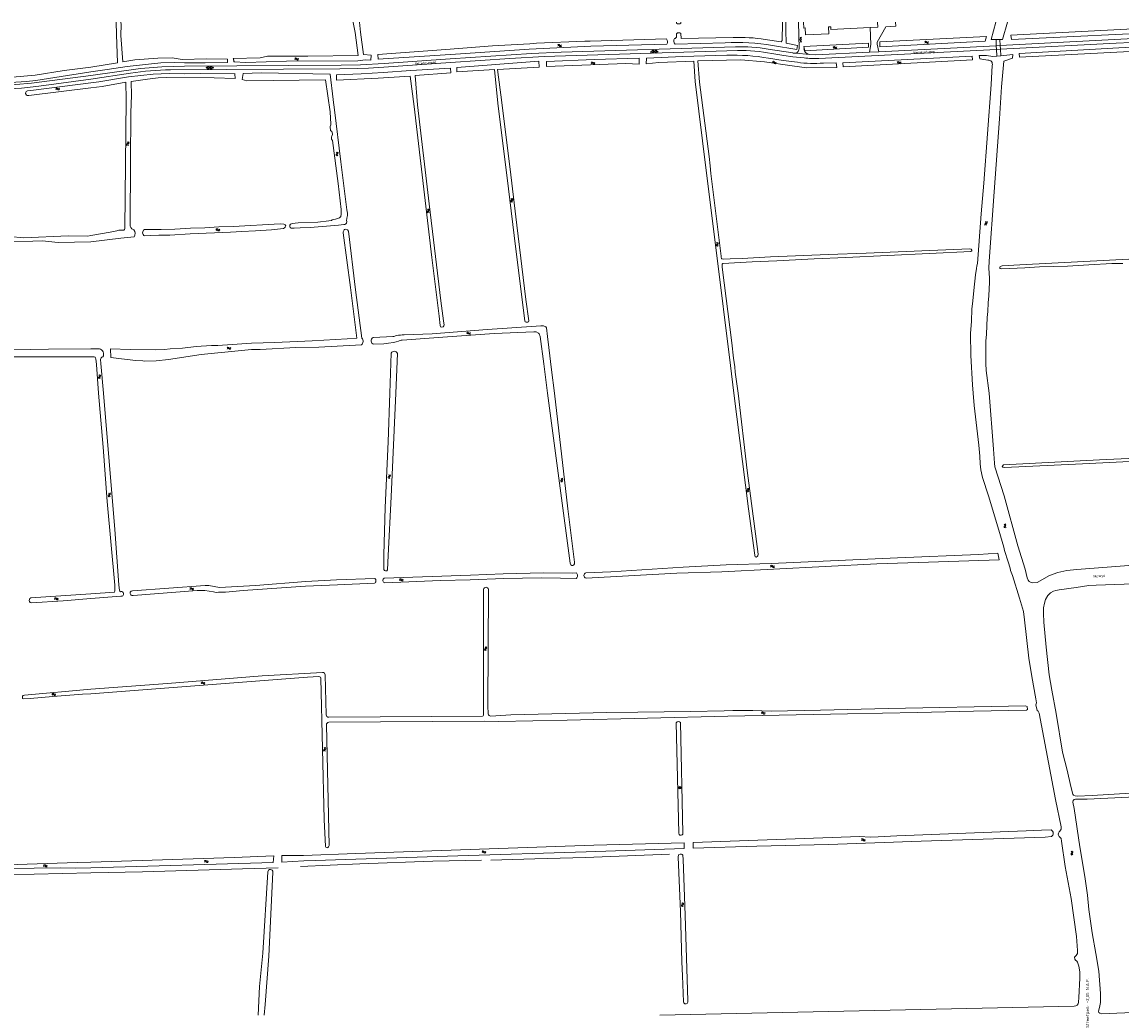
# Model space of a CAD drawing. Header units: metres. Extents: x 189705 to 199106, y 581686 to 588448.
# Tile 25 of 256: x 190945 to 191830, y 582501 to 583298. Entities that reach past the tile are written whole.
import ezdxf

# ---------------------------------------------------------------- set-up
doc = ezdxf.new("R2010")
doc.units = ezdxf.units.M
doc.layers.add('B-WA-OG-GBKN-G', color=7, linetype='Continuous', lineweight=18)
doc.layers.add('X-XX-AL-T25', color=7, linetype='Continuous', lineweight=25)
doc.styles.add('NLCS-ISO-M2000-T25', font='NLCS-ISO.ttf', dxfattribs={"height": 5})
doc.styles.add('Style-WORKING', font='WORKING.shx')

msp = doc.modelspace()

# ---------------------------------------------------------------- linework, layer by layer
at = {"layer": 'B-WA-OG-GBKN-G'}
for p, q in [((191020.622, 583298.385), (191020.9, 583288.435)), ((191471.163, 583298.385), (191471.163, 583297.514)), ((191474.692, 583298.385), (191474.704, 583297.539)), ((191627, 583293.885), (191627.607, 583280.432)), ((191731.526, 583279.461), (191942.994, 583290.426)), ((191824.741, 583281.357), (191946.539, 583287.505)), ((191353.109, 583280.952), (191323.087, 583279.126)), ((191353.109, 583280.952), (191358.515, 583281.355)), ((191397.261, 583278.731), (191358.399, 583276.943)), ((191358.515, 583281.355), (191397.556, 583283.062)), ((191397.261, 583278.731), (191402.308, 583279.021)), ((191397.556, 583283.062), (191401.81, 583283.118)), ((191463.171, 583284.82), (191401.81, 583283.118)), ((191402.308, 583279.021), (191463.414, 583280.526)), ((191470.027, 583280.678), (191510.304, 583281.671)), ((191548.433, 583279.432), (191568.002, 583276.203)), ((191626.51, 583274.143), (191627.607, 583280.432)), ((191632.525, 583280.562), (191633.995, 583274.481)), ((191633.995, 583274.481), (191728.433, 583279.298)), ((191728.246, 583284.072), (191728.433, 583279.298)), ((191728.433, 583279.298), (191731.526, 583279.461)), ((191728.433, 583279.298), (191728.549, 583276.344)), ((191731.27, 583284.3), (191731.526, 583279.461)), ((191731.526, 583279.461), (191731.682, 583276.507)), ((191731.682, 583276.507), (191824.741, 583281.357)), ((191114.719, 583268.944), (191114.793, 583268.69)), ((191114.793, 583268.69), (191115.448, 583266.403)), ((191352.678, 583276.65), (191358.399, 583276.943)), ((191450.314, 583274.806), (191452.964, 583273.29)), ((191450.34, 583274.006), (191452.887, 583275.689)), ((191451.288, 583275.637), (191455.363, 583273.367)), ((191451.365, 583273.239), (191455.286, 583275.765)), ((191453.687, 583275.714), (191456.337, 583274.198)), ((191453.764, 583273.315), (191456.311, 583274.998)), ((191544.933, 583276.621), (191564.836, 583273.563)), ((191564.757, 583270.381), (191573.773, 583269.482)), ((191567.123, 583273.339), (191564.836, 583273.563)), ((191578.146, 583272.257), (191567.123, 583273.339)), ((191585.639, 583269.162), (191728.549, 583276.344)), ((191633.995, 583274.481), (191626.51, 583274.143)), ((191728.549, 583276.344), (191731.682, 583276.507)), ((191728.549, 583276.344), (191728.752, 583271.165)), ((191731.682, 583276.507), (191731.958, 583271.309)), ((191092.802, 583262.071), (191095.415, 583260.492)), ((191092.808, 583261.271), (191095.395, 583262.892)), ((191093.795, 583262.879), (191097.814, 583260.511)), ((191093.815, 583260.479), (191097.795, 583262.911)), ((191096.195, 583262.898), (191098.808, 583261.319)), ((191096.214, 583260.498), (191098.802, 583262.119)), ((191724.165, 583248.082), (191725.046, 583263.556)), ((191000, 583252.541), (191032.054, 583257.283)), ((190950.383, 583239.437), (191000, 583245.475)), ((190954.006, 583243.609), (191000, 583249.363)), ((191497.546, 583190.283), (191489.645, 583250.119)), ((191732.68, 583246.352), (191730.985, 583220.53)), ((191195.112, 583235.823), (191196.118, 583227.707)), ((191497.546, 583190.283), (191498.323, 583182.759)), ((191047.442, 583131.602), (191043.164, 583131.576)), ((191043.488, 583126.459), (191047.938, 583126.798)), ((191047.442, 583131.602), (191056.787, 583131.497)), ((191047.938, 583126.798), (191054.923, 583126.993)), ((191208.919, 583085.012), (191213.961, 583044.125)), ((191213.024, 583083.1), (191218.114, 583044.181)), ((191227.183, 583044.685), (191238.067, 583045.207)), ((191238.067, 583045.207), (191243.108, 583045.461)), ((191239.601, 583040.242), (191243.523, 583040.683)), ((191243.523, 583040.683), (191245.703, 583041.187)), ((191245.703, 583041.187), (191247.461, 583041.902)), ((191000, 583035.695), (191007.004, 583035.715)), ((191016.058, 583035.544), (191016.271, 583028.635)), ((191240.638, 583000), (191241.692, 583032.28)), ((191245.386, 583000), (191246.715, 583032.027)), ((191002.151, 583029.349), (191000, 583029.267)), ((191004.719, 583023.036), (191004.215, 583027.571)), ((191006.382, 583000), (191004.719, 583023.036)), ((191008.103, 583023.896), (191007.936, 583027.113)), ((191008.103, 583023.896), (191010.449, 583000)), ((191517.165, 583028.132), (191518.047, 583021.064)), ((191528.037, 582937.736), (191520.699, 583000)), ((191729.751, 582871.282), (191730.743, 582865.942)), ((191735.042, 582873.424), (191738.007, 582864.411)), ((191235.829, 582869.936), (191235.829, 582858.296)), ((191239.296, 582869.649), (191238.788, 582858.02)), ((191738.007, 582864.411), (191739.535, 582859.45)), ((191236.028, 582851.264), (191305.374, 582853.6)), ((191305.374, 582853.6), (191331.652, 582854.706)), ((191019.393, 582841.076), (191019.419, 582845.751)), ((191023.258, 582841.389), (191022.648, 582845.893)), ((191172.74, 582844.947), (191198.446, 582845.843)), ((191173.152, 582848.513), (191197.796, 582850.077)), ((191197.796, 582850.077), (191228.578, 582851.042)), ((191228.237, 582847.201), (191198.446, 582845.843)), ((191305.173, 582850.09), (191332.352, 582851.019)), ((191000, 582834.879), (191024.304, 582836.733)), ((191189.415, 582741.467), (191188.602, 582773.646)), ((191315.026, 582740.282), (191191.426, 582739.518)), ((191191.902, 582636.342), (191189.617, 582733.444)), ((191316.566, 582736.293), (191191.604, 582735.495)), ((191316.566, 582736.293), (191328.141, 582736.226)), ((191473.058, 582646.209), (191470.971, 582734.972)), ((191476.397, 582646.418), (191474.31, 582735.181)), ((191473.216, 582682.24), (191474.63, 582683.654)), ((191473.216, 582683.654), (191474.63, 582682.24)), ((191764.643, 582648.838), (191772.536, 582649.092)), ((191767.755, 582643.112), (191772.773, 582643.572)), ((191477.288, 582638.558), (191477.324, 582634.109)), ((191484.607, 582638.836), (191484.607, 582634.332)), ((191000, 582618.425), (191146.909, 582622.795)), ((191146.909, 582622.795), (191147.246, 582627.985)), ((191155.763, 582628.32), (191153.783, 582628.242)), ((191153.783, 582623.033), (191153.783, 582628.242)), ((191153.783, 582623.033), (191171.467, 582624.162)), ((191155.763, 582628.32), (191171.281, 582628.337)), ((191000, 582614.334), (190931.645, 582612.901)), ((191138.443, 582549.903), (191142.413, 582615.22)), ((191143.319, 582547.384), (191146.629, 582615.013)), ((191802.979, 582585.048), (191801.66, 582596.546)), ((191475.492, 582542.903), (191476.054, 582531.742)), ((191476.74, 582510.802), (191476.054, 582531.742)), ((191790.924, 582507.132), (191457.666, 582500))]:
    msp.add_line(p, q, dxfattribs=at)
at = {"layer": 'B-WA-OG-GBKN-G', "flags": 128}
for points in [[(191024.227, 583287.437), (191024.416, 583296.269), (191024.336, 583298.385)], [(191212.722, 583289.945), (191211.103, 583297.935), (191211.074, 583298.385)], [(191216.201, 583298.385), (191217.095, 583290.308)], [(191542.504, 583284.299), (191555.357, 583282.442), (191556.275, 583283.65), (191556.407, 583297.607)], [(191556.407, 583297.607), (191556.418, 583298.385)], [(191559.115, 583298.385), (191559.082, 583291.617)], [(191569.812, 583277.193), (191569.444, 583298.385)], [(191573.409, 583298.385), (191573.643, 583293.571), (191574.757, 583293.625), (191575.026, 583288.093), (191593.599, 583288.995), (191593.332, 583294.494), (191595.241, 583294.586), (191595.35, 583292.349), (191627, 583293.885)], [(191627, 583293.885), (191633.132, 583294.182), (191632.928, 583298.385)], [(191647.364, 583298.385), (191647.555, 583294.94), (191639.577, 583294.526), (191632.469, 583282.066), (191632.525, 583280.562)], [(191737.42, 583298.385), (191733.368, 583284.439), (191724.27, 583284.448), (191728.158, 583298.385)], [(191939.011, 583297.701), (191890.13, 583295.497), (191740.238, 583287.728), (191740.522, 583284.305), (191874.476, 583290.831)], [(191000, 583262.166), (191021.565, 583265.48), (191020.9, 583288.435)], [(191000, 583258.207), (191013.211, 583260.097), (191029.446, 583262.731), (191056.3, 583265.503), (191067.331, 583265.754), (191075.415, 583265.469), (191092.135, 583265.476), (191109.937, 583265.92), (191110.038, 583268.616), (191093.127, 583268.698), (191073.548, 583268.117), (191065.521, 583269.715), (191054.136, 583269.431), (191035.429, 583267.904), (191025.876, 583266.337), (191024.227, 583287.437)], [(191212.722, 583289.945), (191215.188, 583271.423), (191174.727, 583270.861), (191142.151, 583270.889), (191136.208, 583269.515), (191114.719, 583268.944)], [(191217.095, 583290.308), (191219.45, 583272.158), (191225.504, 583271.841), (191225.367, 583267.677), (191221.103, 583267.919), (191214.798, 583267.236), (191157.392, 583266.89), (191124.85, 583265.918), (191115.448, 583266.403)], [(191471.188, 583288.986), (191471.197, 583286.236), (191470.222, 583285.062), (191469.617, 583285.048)], [(191474.805, 583289.088), (191474.851, 583285.086), (191516.776, 583285.961)], [(191559.082, 583291.617), (191559.505, 583281.48), (191568.588, 583279.485), (191568.002, 583276.203)], [(191571.605, 583286.242), (191570.419, 583284.233), (191571.633, 583282.242)], [(191570.605, 583286.235), (191571.819, 583284.243), (191570.633, 583282.235)], [(191720.651, 583286.785), (191634.662, 583282.489), (191634.828, 583278.564), (191719.587, 583282.986), (191720.651, 583286.785)], [(191323.087, 583279.126), (191285.784, 583276.168), (191231.069, 583272.268), (191231.108, 583268.427)], [(191289.169, 583268.818), (191354.455, 583273.093), (191378.481, 583274.094), (191518.718, 583278.455)], [(191625.66, 583278.285), (191625.555, 583281.294), (191573.725, 583278.618), (191574.455, 583275.341), (191625.66, 583278.285)], [(191942.185, 583283.723), (191826.9, 583277.646), (191746.912, 583273.127), (191746.996, 583270.248), (191940.46, 583280.134)], [(191000, 583255.406), (191040.037, 583261.089), (191057.271, 583262.401), (191075.52, 583262.803), (191201.388, 583263.576), (191216.973, 583263.907), (191235.976, 583264.992), (191289.106, 583268.665)], [(191115.448, 583266.403), (191115.223, 583266.415), (191114.793, 583268.69)], [(191231.108, 583268.427), (191293.443, 583272.487), (191352.678, 583276.65)], [(191289.491, 583265.786), (191337.227, 583269.07), (191364.693, 583270.689), (191520.266, 583275.47)], [(191441.131, 583264.606), (191430.558, 583265.082), (191366.655, 583262.694), (191366.68, 583266.591), (191405.007, 583268.132), (191441.105, 583269.282), (191441.131, 583264.606)], [(191486.3, 583250.482), (191485.045, 583266.78), (191457.073, 583265.954), (191446.693, 583264.763), (191446.996, 583269.315), (191476.365, 583270.6), (191511.547, 583271.628)], [(191545.238, 583269.277), (191557.02, 583267.481), (191568.441, 583265.995)], [(191547.915, 583273.062), (191557.487, 583271.388), (191564.708, 583270.484)], [(191578.146, 583272.257), (191583.318, 583272.082), (191626.51, 583274.143)], [(191709.296, 583268), (191709.103, 583271.033), (191605.07, 583265.598), (191605.299, 583262.451), (191709.296, 583268)], [(191731.958, 583271.309), (191725.589, 583270.741), (191720.659, 583271.556), (191714.759, 583271.572), (191715.041, 583268.75), (191721.709, 583267.654)], [(191732.68, 583246.352), (191734.444, 583266.864), (191741.414, 583269.358), (191741.588, 583272.168), (191731.958, 583271.309)], [(191000, 583262.166), (190978.663, 583259.325), (190955.481, 583255.602), (190937.171, 583254.124), (190913.577, 583253.17), (190872.714, 583251.12), (190871.876, 583250.839), (190871.496, 583250.356), (190871.421, 583249.467), (190871.629, 583247.13), (190872.037, 583246.749), (190886.336, 583247.18), (190910.133, 583248.287), (190948.303, 583250.585), (190955.947, 583251.31), (190971.182, 583253.902), (191000, 583258.207)], [(191064.165, 583259.94), (191200.392, 583260.729), (191214.714, 583261.002), (191223.502, 583261.352), (191235.673, 583262.093), (191289.491, 583265.786)], [(191262.879, 583231.857), (191260.982, 583255.442), (191289.819, 583257.622), (191289.334, 583261.415), (191257.588, 583259.466), (191235.142, 583257.818), (191217.447, 583256.735), (191197.767, 583255.829), (191197.784, 583251.623), (191231.137, 583253.226), (191256.98, 583254.758), (191260.189, 583230.41)], [(191327.474, 583233.164), (191324.686, 583260.131), (191294.614, 583258.266), (191294.643, 583261.93), (191360.395, 583266.964), (191360.78, 583262.134), (191327.307, 583260.232), (191330.837, 583233.809)], [(191600.261, 583261.78), (191575.99, 583261.514), (191564.259, 583263.033), (191541.893, 583266.438), (191522.966, 583268.051), (191488.447, 583267.198), (191489.645, 583250.119)], [(191589.398, 583265.333), (191599.658, 583265.481), (191600.261, 583261.78)], [(191000, 583255.406), (190952.471, 583249.119), (190939.799, 583248.031), (190863.483, 583243.814), (190805.124, 583240.809)], [(191000, 583252.541), (190958.19, 583246.741), (190944.452, 583245.143), (190816.04, 583238.458)], [(191116.216, 583256.765), (191088.007, 583257.107), (191075.754, 583256.848), (191063.12, 583257.018), (191050.274, 583256.58), (191030.506, 583254.236), (191006.441, 583250.254), (191000, 583249.363)], [(191115.927, 583256.594), (191116.141, 583253.007), (191099.454, 583253.633), (191060.716, 583253.729), (191054.24, 583253.537), (191045.66, 583252.541), (191032.519, 583250.677), (191032.895, 583239.312)], [(191192.542, 583226.313), (191188.744, 583251.951), (191125.538, 583251.187), (191121.849, 583252.214), (191122.614, 583257.036), (191137.021, 583257.536), (191192.748, 583256.416), (191195.128, 583236.199)], [(190954.006, 583243.609), (190949.233, 583243.042), (190948.091, 583242.507), (190947.762, 583241.897), (190947.688, 583240.854), (190948.3, 583239.585), (190948.834, 583239.408), (190950.383, 583239.437)], [(191000, 583245.475), (191009.211, 583246.658), (191028.26, 583249.987), (191028.414, 583235.974)], [(191486.3, 583250.482), (191495.042, 583178.925), (191503.212, 583115.034), (191514.502, 583022.313), (191517.371, 583000)], [(191724.165, 583248.082), (191718.43, 583168.8), (191716.378, 583144.234), (191713.339, 583104.335), (191712.79, 583102.307), (191712.621, 583100.252), (191711.666, 583095.231), (191710.244, 583082.571), (191709.568, 583074.246), (191708.802, 583067.42), (191708.496, 583057.95), (191707.781, 583048.025), (191707.842, 583030.424), (191709.327, 583006.615), (191709.906, 583000)], [(191000, 583126.721), (191015.631, 583129.358), (191021.05, 583130.506), (191022.78, 583131.05), (191026.717, 583131.067), (191027.305, 583131.596), (191027.591, 583132.456), (191028.414, 583235.974)], [(191034.667, 583131.304), (191033.201, 583132.155), (191032.422, 583133.202), (191031.898, 583134.325), (191031.86, 583135.874), (191031.934, 583186.084), (191032.176, 583225.575), (191032.895, 583239.312)], [(191349.943, 583075.318), (191352.293, 583058.231), (191352.084, 583057.421), (191351.572, 583057.044), (191350.277, 583057.055), (191349.519, 583057.316), (191349.118, 583058.182), (191341.576, 583117.955), (191336.185, 583164.3), (191327.474, 583233.164)], [(191330.837, 583233.809), (191337.824, 583175.461), (191342.881, 583135.011), (191349.943, 583075.318)], [(191192.542, 583226.313), (191193.228, 583216.309), (191193.147, 583215.674), (191192.655, 583214.459), (191192.677, 583214.052)], [(191196.118, 583227.707), (191201.136, 583186.12), (191206.03, 583147.322), (191206.541, 583144.601), (191206.524, 583142.518), (191206.318, 583142.164), (191205.884, 583138.739), (191205.955, 583138.027), (191205.689, 583136.582), (191204.972, 583135.851), (191204.387, 583135.628), (191203.497, 583135.56)], [(191283.905, 583058.05), (191284.259, 583054.695), (191284.102, 583054.087), (191283.41, 583053.305), (191282.215, 583053.112), (191281.43, 583053.399), (191281.032, 583054.494), (191280.331, 583061.94), (191274.363, 583109.128), (191260.189, 583230.41)], [(191262.879, 583231.857), (191272.296, 583152.119), (191281.726, 583074.373), (191283.905, 583058.05)], [(191730.985, 583220.53), (191726.627, 583161.874), (191722.7, 583106.186), (191722.451, 583100.448), (191723.07, 583092.366), (191722.843, 583089.32), (191722.525, 583078.301), (191721.972, 583072.565), (191721.687, 583065.66), (191721.09, 583060.941), (191720.474, 583047.435), (191719.972, 583041.776), (191720.056, 583023.997), (191720.391, 583018.28), (191722.557, 583000)], [(191192.677, 583214.052), (191192.958, 583211.104), (191193.866, 583210.411), (191194.14, 583209.748), (191194.38, 583207.993), (191194.039, 583206.676), (191193.729, 583206.095), (191193.671, 583205.13)], [(191203.497, 583135.56), (191199.43, 583135.06), (191176.636, 583133.223), (191168.508, 583133.038), (191163.808, 583132.646), (191161.143, 583132.77), (191160.358, 583133.234), (191160.112, 583134.099), (191160.145, 583135.09), (191160.787, 583135.973), (191162.441, 583136.466), (191164.602, 583136.601), (191166.763, 583137.014), (191182.817, 583137.615), (191191.611, 583138.48), (191193.594, 583138.894), (191194.359, 583139.269), (191196.903, 583139.882), (191200.214, 583140.921), (191201.313, 583141.953), (191201.608, 583143.804), (191201.538, 583147.741), (191199.141, 583168.689), (191194.544, 583203.141), (191193.79, 583204.214), (191193.671, 583205.13)], [(191607.281, 583109.147), (191707.829, 583113.829), (191708.672, 583114.381), (191708.702, 583114.965), (191708.099, 583115.757), (191707.086, 583116.172), (191623.789, 583112.562), (191593.384, 583111.474), (191546.795, 583109.533), (191523.88, 583108.382), (191514.431, 583108.106), (191508.74, 583107.723), (191507.726, 583107.884), (191507.272, 583108.345), (191507, 583109.287), (191507.007, 583110.201), (191498.934, 583176.607), (191498.323, 583182.759)], [(191056.787, 583131.497), (191067.71, 583131.913), (191080.338, 583132.719), (191091.792, 583132.952), (191102.998, 583133.822), (191114.656, 583134.104), (191152.357, 583136.121), (191155.377, 583135.917), (191156.389, 583135.325), (191156.838, 583134.407)], [(191156.838, 583134.407), (191156.526, 583133.546), (191155.836, 583132.815), (191155.147, 583132.465), (191145.335, 583131.304), (191132.479, 583130.422), (191121.48, 583130.11), (191112.536, 583129.449), (191080.097, 583128.048), (191063.786, 583127.018), (191058.986, 583127.161), (191054.923, 583126.993)], [(191208.919, 583085.012), (191203.087, 583128.858), (191203.044, 583129.696), (191203.768, 583131.341), (191204.277, 583131.642), (191205.219, 583131.837), (191206.536, 583131.394), (191207.264, 583130.322), (191213.024, 583083.1)], [(191000, 583126.721), (190997.677, 583126.132), (190981.98, 583126.538), (190946.348, 583124.828), (190934.794, 583125.878)], [(190935.068, 583121.943), (190953.44, 583122.249), (190961.033, 583122.591), (190973.94, 583121.038), (191000, 583121.665)], [(191000, 583121.665), (191024.227, 583124.662), (191034.944, 583125.682)], [(191607.281, 583109.147), (191581.903, 583107.99), (191551.772, 583106.291), (191532.162, 583105.593), (191508.509, 583104.296), (191508.279, 583104.095), (191507.923, 583104.098), (191507.952, 583101.381), (191515.766, 583040.513), (191517.165, 583028.132)], [(191845.142, 583108.372), (191747.306, 583103.081), (191733.031, 583102.517), (191731.604, 583101.894), (191731.219, 583101.415), (191731.162, 583100.627), (191731.54, 583100.294), (191732.935, 583100.028), (191745.153, 583100.585), (191751.248, 583100.687), (191763.139, 583101.551), (191785.568, 583102.249), (191802.792, 583103.068), (191821.263, 583104.207), (191830.077, 583104.386)], [(191250.415, 583042.766), (191283.141, 583045.154), (191324.429, 583047.877), (191356.388, 583049.46), (191358.189, 583049.242), (191360.188, 583048.386), (191360.792, 583047.771), (191361.664, 583045.555), (191364.355, 583023.487), (191367.522, 583000)], [(191252.25, 583046.789), (191274.579, 583047.742), (191318.894, 583051.175), (191335.053, 583052.206), (191362.089, 583054.263), (191364.121, 583054.245), (191366.094, 583053.441), (191366.645, 583052.446), (191367.378, 583045.633), (191368.602, 583036.835), (191370.566, 583018.913), (191373.058, 583000)], [(191016.058, 583035.544), (191031.886, 583035.098), (191051.894, 583034.877), (191059.465, 583035.219), (191063.837, 583035.69), (191073.745, 583036.266), (191084.75, 583037.442), (191097.251, 583038.352), (191102.357, 583038.461), (191129.467, 583040.288), (191148.111, 583040.816), (191178.137, 583042.034), (191206.186, 583043.802), (191213.961, 583044.125)], [(191217.786, 583038.862), (191183.532, 583037.137), (191165.015, 583036.736), (191136.206, 583035.177), (191129.247, 583035.058), (191118.549, 583034.158), (191088.839, 583031.109), (191062.496, 583026.965), (191052.787, 583025.904), (191043.695, 583025.702), (191041.995, 583026.022), (191036.234, 583026.401), (191024.765, 583027.514), (191016.271, 583028.635)], [(191239.601, 583040.242), (191235.764, 583039.817), (191227.644, 583039.35)], [(190870.099, 583031.895), (190921.944, 583034.726), (190966.061, 583035.485), (191000, 583035.695)], [(191000, 583029.267), (190936.788, 583029.238), (190931.734, 583029.153), (190930.871, 583028.847), (190930.162, 583028.185), (190929.681, 583027.042), (190929.507, 583025.161), (190929.987, 583000)], [(191518.047, 583021.064), (191518.395, 583017.023), (191520.699, 583000)], [(191006.382, 583000), (191010.067, 582956.663), (191013.311, 582912.898), (191019.419, 582845.751)], [(191022.648, 582845.893), (191019.386, 582890.421), (191010.449, 583000)], [(191235.829, 582869.936), (191236.918, 582908.158), (191239.185, 582960.858), (191240.638, 583000)], [(191245.386, 583000), (191241.612, 582916.746), (191239.296, 582869.649)], [(191367.522, 583000), (191385.682, 582863.255), (191386.251, 582861.928), (191386.985, 582861.59), (191387.771, 582861.504), (191388.616, 582862.105), (191389.081, 582862.761), (191389.147, 582864.208), (191383.808, 582906.979), (191373.058, 583000)], [(191517.371, 583000), (191529.086, 582906.987), (191534.08, 582869.682), (191534.525, 582868.508), (191535.309, 582868.221), (191536.205, 582868.795), (191536.567, 582869.324), (191536.859, 582870.49), (191528.037, 582937.736)], [(191709.906, 583000), (191710.713, 582990.14), (191714.294, 582958.238), (191715.133, 582949.26), (191715.423, 582943.311), (191716.08, 582938.476), (191717.382, 582932.211), (191722.223, 582917.547), (191730.528, 582889.964), (191734.437, 582876.124), (191735.042, 582873.424)], [(191722.557, 583000), (191726.123, 582955.009), (191726.86, 582943.642), (191727.337, 582940.843), (191734.721, 582917.385), (191745.733, 582877.422), (191751.62, 582858.606), (191753.345, 582851.626), (191754.112, 582849.686), (191754.836, 582848.534), (191755.871, 582847.964), (191757.491, 582847.464), (191761.331, 582847.727), (191771.33, 582853.588), (191778.038, 582855.902), (191785.247, 582857.5), (191793.106, 582858.303), (191838.497, 582861.719), (191862.904, 582863.281), (191931.786, 582865.777), (191948.712, 582866.846)], [(191949.067, 582954.27), (191897.901, 582950.507), (191811.294, 582946.503), (191734.14, 582942.546), (191733.209, 582941.133), (191733.685, 582940.569), (191734.953, 582940.352), (191797.741, 582943.221), (191949.149, 582950.771)], [(191729.751, 582871.282), (191714.123, 582870.35), (191648.949, 582867.71), (191547.345, 582863.032), (191511.255, 582861.98), (191476.478, 582860.15), (191418.38, 582856.392), (191398.38, 582855.729)], [(191398.487, 582851.364), (191471.545, 582855.301), (191507.584, 582856.378), (191632.304, 582862.811), (191673.81, 582864.236), (191730.743, 582865.942)], [(191390.756, 582855.477), (191387.27, 582855.361), (191364.101, 582855.488), (191331.652, 582854.706)], [(191739.535, 582859.45), (191739.971, 582857.464), (191741.376, 582853.586), (191747.064, 582835.229), (191750.195, 582824.396), (191751.164, 582817.855), (191754.604, 582787.047), (191756.98, 582772.334), (191760.337, 582754.41), (191760.809, 582751.177), (191760.282, 582749.532), (191761.297, 582744.845), (191762.181, 582744.404), (191762.901, 582742.871), (191776.122, 582673.385), (191780.653, 582651.433), (191780.632, 582649.553), (191779.596, 582647.836)], [(191173.152, 582848.513), (191132.681, 582845.424), (191103.75, 582843.835), (191094.95, 582845.354), (191092.029, 582845.411), (191033.575, 582841.23)], [(191034.289, 582837.494), (191085.734, 582841.314), (191091.755, 582841.375), (191098.831, 582840.23), (191101.062, 582839.723), (191102.766, 582839.933), (191108.333, 582840.151), (191122.625, 582841.341), (191172.74, 582844.947)], [(191305.173, 582850.09), (191281.307, 582849.459), (191236.51, 582847.592)], [(191332.352, 582851.019), (191362.328, 582851.493), (191377.8, 582851.425), (191390.52, 582851.139)], [(191773.149, 582761.254), (191771.071, 582773.705), (191768.474, 582795.839), (191766.666, 582816.008), (191766.262, 582822.949), (191766.491, 582827.545), (191767.166, 582831.121), (191768.116, 582834.287), (191769.777, 582837.42), (191772.086, 582839.402), (191774.413, 582840.773), (191776.249, 582841.337), (191778.948, 582841.893), (191792.614, 582843.826), (191802.719, 582845.442), (191808.846, 582845.782), (191846.232, 582846.947), (191857.597, 582847.636), (191902.121, 582850.832), (191927.049, 582851.093), (191948.287, 582850.961)], [(191000, 582838.743), (190951.763, 582835.461), (190951.105, 582834.975), (190950.58, 582833.371), (190950.761, 582832.661), (190951.402, 582831.749), (190952.495, 582831.475), (190977.867, 582833.034), (191000, 582834.879)], [(191019.393, 582841.076), (191019.076, 582840.012), (191000, 582838.743)], [(191023.958, 582840.441), (191023.378, 582840.753), (191023.258, 582841.389)], [(191316.019, 582741.283), (191315.893, 582802.327), (191316.014, 582842.343)], [(191320.025, 582842.389), (191319.533, 582748.573), (191319.835, 582742.34)], [(191186.478, 582775.592), (191137.966, 582772.823), (191061.675, 582766.672), (191000, 582761.991)], [(191000, 582758.255), (191174.514, 582771.634), (191183.54, 582772.272), (191184.25, 582772.086), (191184.728, 582771.7), (191185.05, 582771.01), (191187.844, 582657.427), (191188.821, 582635.716), (191189.117, 582635.001), (191190.155, 582634.634), (191190.818, 582634.855), (191191.305, 582635.257), (191191.902, 582636.342)], [(191000, 582761.991), (190946.712, 582757.285), (190945.57, 582756.923), (190945.191, 582756.515), (190945.227, 582754.609), (190945.686, 582754.229), (190951.452, 582754.616), (190969.582, 582756.314), (190993.504, 582758.146), (191000, 582758.255)], [(191773.149, 582761.254), (191776.617, 582742.568), (191781.706, 582711.462), (191785.354, 582696.838), (191788.306, 582683.745), (191789.94, 582677.629), (191790.491, 582676.912), (191791.83, 582676.236), (191793.455, 582676.142), (191805.453, 582676.671), (191836.318, 582678.416), (191889.95, 582680.571), (191941.071, 582682.933), (191962.459, 582683.744)], [(191753.508, 582745.871), (191753.254, 582748.16), (191751.915, 582748.811), (191641.725, 582746.64), (191586.905, 582745.157), (191547.389, 582744.422), (191532.557, 582744.94), (191516.618, 582744.947), (191509.662, 582744.658), (191482.472, 582744.219), (191440.189, 582743.718), (191415.207, 582743.229), (191338.025, 582741.382), (191321.949, 582740.44)], [(191328.141, 582736.226), (191383.205, 582737.279), (191512.537, 582740.459), (191608.649, 582742.378), (191664.985, 582743.208), (191710.198, 582744.415), (191752.661, 582745.143), (191753.404, 582745.643), (191753.508, 582745.871)], [(191801.66, 582596.546), (191799.542, 582611.587), (191795.639, 582635.209), (191791.081, 582666.081), (191789.97, 582671.149), (191790.112, 582672.545), (191791.011, 582673.399), (191792.081, 582673.667), (191794.7, 582673.79), (191801.557, 582673.588), (191901.463, 582678.591), (191962.535, 582681.373)], [(191764.643, 582648.838), (191752.566, 582648.132), (191648.353, 582644.143), (191633.505, 582643.263), (191627.051, 582643.207), (191618.568, 582643.529), (191484.607, 582638.836)], [(191484.607, 582634.332), (191535.758, 582635.9), (191593.319, 582637.149), (191667.92, 582639.913), (191767.755, 582643.112)], [(191779.442, 582643.137), (191780.624, 582642.082), (191780.829, 582639.945), (191783.93, 582619.661), (191788.749, 582593.919), (191792.801, 582563.206), (191793.792, 582551.913), (191793.64, 582549.603), (191792.656, 582548.089), (191791.758, 582547.286), (191791.42, 582546.553), (191791.453, 582544.926), (191792.005, 582544.31), (191793.164, 582543.509), (191793.74, 582542.665), (191794.669, 582539.427), (191795.61, 582534.97), (191795.731, 582529.887)], [(191477.288, 582638.558), (191404.69, 582636.626), (191213.301, 582630.061), (191171.281, 582628.337)], [(191171.467, 582624.162), (191180.436, 582624.349), (191295.345, 582628.195), (191398.659, 582631.254), (191477.324, 582634.109)], [(191000, 582622.975), (190989.135, 582622.765), (190941.001, 582621.033), (190929.799, 582620.82), (190928.684, 582620.128), (190929.022, 582618.682), (190929.659, 582618.227), (190933.245, 582617.713), (190954.582, 582618.234), (190975.489, 582618.473), (190988.193, 582618.287), (191000, 582618.425)], [(191147.246, 582627.985), (191115.548, 582626.738), (191000, 582622.975)], [(191168.82, 582619.42), (191216.382, 582621.667), (191275.249, 582623.766), (191314.412, 582624.709)], [(191321.855, 582624.627), (191357.21, 582625.789), (191398.102, 582626.89), (191465.613, 582629.555)], [(191475.492, 582542.903), (191474.345, 582583.468), (191472.521, 582626.989), (191472.922, 582628.789), (191474.072, 582629.386), (191475.192, 582629.552), (191475.797, 582629.163), (191476.248, 582628.574), (191476.591, 582625.14), (191478.275, 582580.453), (191480.405, 582511.465)], [(191000, 582614.334), (191041.56, 582615.251), (191122.103, 582617.645), (191150.922, 582618.346)], [(191962.703, 582507.785), (191844.153, 582502.321), (191813.093, 582501.213), (191811.572, 582501.51), (191810.842, 582502.077), (191810.498, 582503.148), (191811.522, 582506.16), (191812.255, 582510.319), (191812.26, 582517.535), (191810.808, 582535.44), (191808.605, 582549.693), (191805.486, 582566.09), (191802.979, 582585.048)], [(191138.443, 582549.903), (191135.676, 582522.949), (191134.635, 582500)], [(191139.434, 582500), (191140.319, 582508.619), (191143.319, 582547.384)], [(191794.531, 582510.502), (191794.87, 582514.296), (191795.731, 582529.887)]]:
    msp.add_lwpolyline(points, dxfattribs=at)
at = {"layer": 'B-WA-OG-GBKN-G'}
msp.add_circle((191473.923, 582682.947), 1, dxfattribs=at)
for centre, radius, start, end in [((191472.92, 583299.429), 2.599, 227.456145, 313.352875), ((191377.934, 583279.431), 0.85, 206.354123, 330.209148), ((191377.961, 583280.33), 0.85, 206.354123, 330.209148), ((191460.469, 583282.513), 3.553, 325.99303, 40.484864), ((191599.407, 583278.7), 0.85, 211.512975, 335.368), ((191599.461, 583277.802), 0.85, 211.512975, 335.368), ((191673.06, 583282.974), 0.85, 212.774289, 336.629314), ((191673.134, 583282.077), 0.85, 212.774289, 336.629314), ((191166.337, 583269.552), 0.85, 212.831366, 336.686391), ((191166.411, 583268.655), 0.85, 212.831366, 336.686391), ((191404.815, 583266.249), 0.85, 211.341334, 335.196359), ((191404.866, 583265.35), 0.85, 211.341334, 335.196359), ((191550.596, 583265.605), 0.85, 198.807957, 322.662982), ((191550.74, 583266.494), 0.85, 198.807957, 322.662982), ((191651.008, 583266.639), 0.85, 211.741735, 335.59676), ((191651.066, 583265.741), 0.85, 211.741735, 335.59676), ((190974.127, 583245.524), 0.85, 215.886661, 339.741686), ((190974.249, 583244.632), 0.85, 215.886661, 339.741686), ((191029.905, 583199.906), 0.85, 115.436099, 239.291124), ((191030.804, 583199.864), 0.85, 115.436099, 239.291124), ((191197.198, 583192.876), 0.85, 306.064794, 69.919819), ((191198.09, 583193.001), 0.85, 306.064794, 69.919819), ((191337.825, 583155.726), 0.85, 304.387365, 68.24239), ((191338.719, 583155.825), 0.85, 304.387365, 68.24239), ((191270.571, 583147.22), 0.85, 306.23499, 70.090015), ((191271.462, 583147.347), 0.85, 306.23499, 70.090015), ((191719.359, 583137.374), 0.85, 293.137495, 56.99252), ((191720.255, 583137.296), 0.85, 293.137495, 56.99252), ((191044.708, 583129.105), 2.914, 121.995941, 245.250134), ((191103.018, 583132.198), 0.85, 211.226873, 335.081898), ((191103.067, 583131.299), 0.85, 211.226873, 335.081898), ((191503.093, 583120.318), 0.85, 305.538455, 69.39348), ((191503.985, 583120.435), 0.85, 305.538455, 69.39348), ((191304.693, 583049.084), 0.85, 212.488764, 336.343789), ((191304.762, 583048.186), 0.85, 212.488764, 336.343789), ((191215.392, 583041.679), 3.697, 310.358499, 42.584066), ((191240.475, 583058.64), 13.439, 281.298814, 294.162982), ((191111.939, 583037.038), 0.85, 214.678515, 338.53354), ((191112.043, 583036.144), 0.85, 214.678515, 338.53354), ((191002.228, 583027.352), 1.999, 6.294583, 92.219954), ((191007.18, 583012.491), 0.85, 122.950361, 246.805386), ((191008.076, 583012.567), 0.85, 122.950361, 246.805386), ((191240.095, 582932.253), 0.85, 115.607817, 239.462842), ((191240.994, 582932.215), 0.85, 115.607817, 239.462842), ((191379.011, 582929.375), 0.85, 125.538455, 249.39348), ((191379.903, 582929.492), 0.85, 125.538455, 249.39348), ((191015.015, 582917.538), 0.85, 122.317343, 246.172368), ((191015.912, 582917.605), 0.85, 122.317343, 246.172368), ((191528.676, 582921.329), 0.85, 125.140621, 248.995646), ((191529.569, 582921.44), 0.85, 125.140621, 248.995646), ((191734.459, 582893.823), 0.85, 313.860428, 77.715453), ((191735.325, 582894.068), 0.85, 313.860428, 77.715453), ((191237.357, 582858.677), 1.575, 193.988178, 335.354159), ((191398.972, 582853.56), 2.249, 105.260607, 257.547834), ((191549.126, 582861.636), 0.85, 209.733593, 333.588618), ((191549.153, 582860.736), 0.85, 209.733593, 333.588618), ((191236.987, 582849.522), 1.988, 118.840056, 256.116139), ((191249.069, 582849.991), 0.85, 29.790839, 153.645864), ((191249.096, 582849.091), 0.85, 29.790839, 153.645864), ((190971.682, 582834.734), 0.85, 32.084652, 155.939677), ((191024.567, 582838.628), 1.913, 262.092563, 108.569304), ((191081.935, 582843.704), 0.85, 212.027518, 335.882543), ((191081.997, 582842.806), 0.85, 212.027518, 335.882543), ((190971.745, 582833.837), 0.85, 32.084652, 155.939677), ((191317.655, 582793.905), 0.85, 118.072481, 241.927506), ((191318.555, 582793.905), 0.85, 118.072481, 241.927506), ((191091.056, 582767.971), 0.85, 212.660106, 336.515131), ((191091.128, 582767.074), 0.85, 212.660106, 336.515131), ((190969.602, 582757.846), 0.85, 32.950361, 156.805386), ((190969.678, 582756.95), 0.85, 32.950361, 156.805386), ((191540.171, 582742.047), 0.85, 26.065942, 149.920967), ((191540.202, 582742.947), 0.85, 26.065942, 149.920967), ((191191.618, 582733.494), 2.001, 90.390064, 181.425995), ((191187.415, 582714.363), 0.85, 299.447315, 63.30234), ((191188.315, 582714.385), 0.85, 299.447315, 63.30234), ((191770.948, 582646.259), 3.248, 304.185548, 60.731395), ((191474.729, 582646.282), 1.673, 182.493928, 4.669424), ((191620.676, 582640.045), 0.85, 25.894112, 149.749137), ((191620.711, 582640.944), 0.85, 25.894112, 149.749137), ((191781.186, 582645.432), 2.882, 123.47197, 232.773872), ((191315.53, 582631.22), 0.85, 30.021735, 153.87676), ((191788.375, 582630.928), 0.85, 306.753331, 70.608356), ((191789.265, 582631.064), 0.85, 306.753331, 70.608356), ((191093.715, 582624.447), 0.85, 209.907153, 333.762178), ((191093.743, 582623.547), 0.85, 209.907153, 333.762178), ((191315.56, 582630.321), 0.85, 30.021735, 153.87676), ((190962.86, 582620.09), 0.85, 29.790839, 153.645864), ((190962.887, 582619.19), 0.85, 29.790839, 153.645864), ((191475.153, 582589.592), 0.85, 300.479894, 64.334919), ((191476.052, 582589.63), 0.85, 300.479894, 64.334919), ((191478.613, 582510.911), 1.876, 183.328413, 17.17946), ((191790.847, 582510.829), 3.698, 271.18635, 354.922613)]:
    msp.add_arc(centre, radius, start, end, dxfattribs=at)
at = {"layer": 'B-WA-OG-GBKN-G', "extrusion": (0, 0, -1)}
for centre, radius, start, end in [((-191473.047, 583287.262), 2.535, 42.850425, 133.91893), ((-191521.66, 583161.598), 124.459, 87.75104, 99.641175), ((-191376.411, 583278.676), 0.85, 29.790844, 153.645869), ((-191376.438, 583279.575), 0.85, 29.790844, 153.645869), ((-191472.414, 583283.106), 3.405, 314.513407, 34.76682), ((-191520.522, 583129.901), 152.113, 86.148313, 100.572981), ((-191522.687, 583146.91), 131.604, 88.271867, 99.731911), ((-191597.958, 583277.812), 0.85, 24.631991, 148.487016), ((-191598.012, 583276.914), 0.85, 24.631991, 148.487016), ((-191671.63, 583282.053), 0.85, 23.370678, 147.225703), ((-191671.704, 583281.156), 0.85, 23.370678, 147.225703), ((-191164.908, 583268.63), 0.85, 23.3136, 147.168625), ((-191164.983, 583267.733), 0.85, 23.3136, 147.168625), ((-191517.514, 583114.561), 157.181, 87.824309, 100.159092), ((-191522.784, 583144.438), 131.056, 88.899301, 101.05556), ((-191566.154, 583276.881), 3.672, 254.698858, 290.748967), ((-191566.155, 583276.879), 3.67, 175.099048, 254.709199), ((-191578.791, 583277.429), 5.212, 277.104635, 353.822299), ((-191581.749, 583345.071), 76.009, 267.066272, 276.023262), ((-191066.393, 583037.643), 222.309, 81.114098, 89.425662), ((-191403.363, 583265.365), 0.85, 24.803633, 148.658658), ((-191403.414, 583264.466), 0.85, 24.803633, 148.658658), ((-191548.986, 583265.057), 0.85, 37.33701, 161.192035), ((-191549.131, 583265.946), 0.85, 37.33701, 161.192035), ((-191582.208, 583369.773), 104.688, 266.06188, 277.556691), ((-191649.562, 583265.745), 0.85, 24.403232, 148.258257), ((-191649.62, 583264.847), 0.85, 24.403232, 148.258257), ((-191722.194, 583264.641), 3.052, 80.862808, 200.825363), ((-190972.749, 583244.528), 0.85, 20.258305, 144.11333), ((-190972.872, 583243.636), 0.85, 20.258305, 144.11333), ((-191029.174, 583201.441), 0.85, 120.708868, 244.563893), ((-191030.073, 583201.399), 0.85, 120.708868, 244.563893), ((-191198.199, 583191.502), 0.85, 290.080172, 53.935197), ((-191199.09, 583191.627), 0.85, 290.080172, 53.935197), ((-191338.785, 583154.323), 0.85, 291.757602, 55.612627), ((-191339.679, 583154.422), 0.85, 291.757602, 55.612627), ((-191271.576, 583145.848), 0.85, 289.909977, 53.765002), ((-191272.467, 583145.976), 0.85, 289.909977, 53.765002), ((-191720.027, 583135.811), 0.85, 303.007472, 66.862497), ((-191720.923, 583135.733), 0.85, 303.007472, 66.862497), ((-191031.28, 583128.319), 4.514, 138.610926, 215.747627), ((-191101.564, 583131.316), 0.85, 24.918094, 148.773119), ((-191101.614, 583130.418), 0.85, 24.918094, 148.773119), ((-191504.081, 583118.935), 0.85, 290.606512, 54.461537), ((-191504.973, 583119.052), 0.85, 290.606512, 54.461537), ((-191303.259, 583048.171), 0.85, 23.656203, 147.511228), ((-191303.328, 583047.273), 0.85, 23.656203, 147.511228), ((-191228.496, 583042.111), 2.889, 287.14192, 62.980702), ((-191250.799, 583020.846), 25.984, 79.302891, 93.201104), ((-191251.162, 583034.73), 8.07, 62.703758, 84.689454), ((-191005.982, 583031.406), 4.429, 103.337697, 209.67935), ((-191110.541, 583036.071), 0.85, 21.466452, 145.321477), ((-191110.645, 583035.177), 0.85, 21.466452, 145.321477), ((-191244.142, 583030.934), 2.795, 28.779968, 156.986941), ((-191009.933, 583027.216), 2, 357.055615, 87.039286), ((-191006.255, 583013.917), 0.85, 113.194605, 237.04963), ((-191007.152, 583013.994), 0.85, 113.194605, 237.04963), ((-191239.361, 582933.786), 0.85, 120.537149, 244.392174), ((-191240.26, 582933.748), 0.85, 120.537149, 244.392174), ((-191378.023, 582930.758), 0.85, 110.606512, 234.461537), ((-191378.915, 582930.875), 0.85, 110.606512, 234.461537), ((-191527.698, 582922.719), 0.85, 111.004346, 234.859371), ((-191528.591, 582922.83), 0.85, 111.004346, 234.859371), ((-191014.106, 582918.975), 0.85, 113.827624, 237.682649), ((-191015.003, 582919.042), 0.85, 113.827624, 237.682649), ((-191735.637, 582892.597), 0.85, 282.284539, 46.139564), ((-191736.503, 582892.842), 0.85, 282.284539, 46.139564), ((-191547.65, 582860.793), 0.85, 26.411374, 150.266399), ((-191388.734, 582853.412), 2.89, 134.391179, 231.836801), ((-191547.676, 582859.893), 0.85, 26.411374, 150.266399), ((-191227.129, 582849.235), 2.316, 128.722915, 241.423803), ((-191250.544, 582850.835), 0.85, 206.354128, 330.209153), ((-191250.571, 582849.936), 0.85, 206.354128, 330.209153), ((-191318.024, 582841.983), 2.042, 10.145933, 168.539936), ((-190973.122, 582835.637), 0.85, 204.060315, 327.91534), ((-191033.657, 582839.31), 1.922, 250.815907, 87.545033), ((-191080.494, 582842.803), 0.85, 24.117448, 147.972473), ((-191080.556, 582841.905), 0.85, 24.117448, 147.972473), ((-190973.185, 582834.74), 0.85, 204.060315, 327.91534), ((-191316.855, 582795.405), 0.85, 118.072486, 241.927511), ((-191317.755, 582795.405), 0.85, 118.072486, 241.927511), ((-191186.602, 582773.596), 2, 86.432157, 178.559414), ((-191089.625, 582767.054), 0.85, 23.48486, 147.339885), ((-191089.697, 582766.157), 0.85, 23.48486, 147.339885), ((-190971.028, 582758.771), 0.85, 203.194605, 327.04963), ((-190971.105, 582757.874), 0.85, 203.194605, 327.04963), ((-191191.412, 582741.516), 1.998, 269.604723, 358.601313), ((-191315.02, 582741.281), 0.999, 179.865655, 269.674602), ((-191321.833, 582742.437), 2, 266.671069, 357.225444), ((-191541.698, 582742.794), 0.85, 210.079025, 333.93405), ((-191541.729, 582743.694), 0.85, 210.079025, 333.93405), ((-191472.691, 582734.275), 1.856, 22.06041, 150.776238), ((-191188.251, 582712.883), 0.85, 296.697651, 60.552676), ((-191189.151, 582712.904), 0.85, 296.697651, 60.552676), ((-191622.206, 582640.788), 0.85, 210.250855, 334.10588), ((-191622.24, 582641.687), 0.85, 210.250855, 334.10588), ((-191317.002, 582632.071), 0.85, 206.123232, 329.978257), ((-191092.241, 582623.599), 0.85, 26.237813, 150.092838), ((-191092.27, 582622.699), 0.85, 26.237813, 150.092838), ((-191317.032, 582631.172), 0.85, 206.123232, 329.978257), ((-191789.392, 582629.566), 0.85, 289.391636, 53.246661), ((-191790.282, 582629.702), 0.85, 289.391636, 53.246661), ((-190964.335, 582620.934), 0.85, 206.354128, 330.209153), ((-190964.362, 582620.035), 0.85, 206.354128, 330.209153), ((-191144.517, 582615.044), 2.112, 4.787587, 180.834192), ((-191476.016, 582588.127), 0.85, 295.665072, 59.520097), ((-191476.915, 582588.165), 0.85, 295.665072, 59.520097)]:
    msp.add_arc(centre, radius, start, end, dxfattribs=at)

# ---------------------------------------------------------------- texts
at = {"layer": 'B-WA-OG-GBKN-G', "style": 'Style-WORKING'}
for s, rotation, p in [('Nieuwlandsweg', 3.326655, (191661.425, 583272.773)), ('Nieuwlandsweg', 3.844136, (191260.653, 583264.041)), ('Muzeryd', 2.57508, (191806.214, 582851.932))]:
    msp.add_text(s, height=1.8, rotation=rotation, dxfattribs=at).set_placement(p)
at = {"layer": 'X-XX-AL-T25', "insert": (191800.47, 582489.802), "char_height": 2.5, "attachment_point": 1, "rotation": 90, "style": 'NLCS-ISO-M2000-T25'}
msp.add_mtext_dynamic_manual_height_columns('Streefpeil: -2,05 N.A.P.', width=86.73283, gutter_width=25, heights=[0], dxfattribs=at)

doc.saveas('drawing.dxf')
